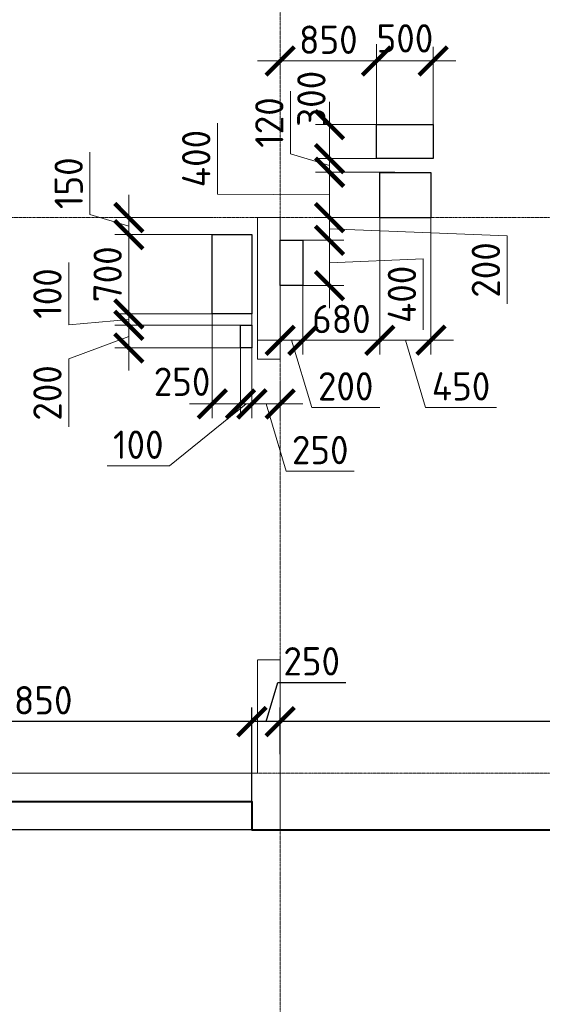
# Model space of a CAD drawing. Header units: millimetres. Extents: x -386473 to 311666, y -59266 to 291810.
# Tile 9 of 132: x -191162 to -186550, y 11516 to 20199. Entities that reach past the tile are written whole.
import ezdxf

# ---------------------------------------------------------------- set-up
doc = ezdxf.new("R2010")
doc.units = ezdxf.units.MM
for name, pattern in [('______5', [1100, 800, -100, 100, -100]), ('DASHED', [7, 5, -2, 0]), ('осевая', [50.8, 31.75, -6.35, 6.35, -6.35])]:
    doc.linetypes.add(name, pattern=pattern)
for name, color, linetype, lineweight in [('ВК_отверстия в полу размеры', 7, 'Continuous', 5), ('Оси', 40, '______5', 18), ('Перекрытие ж_бетон', 1, 'Continuous', 30), ('РАЗМЕРЫ', 1, 'Continuous', 9)]:
    doc.layers.add(name, color=color, linetype=linetype, lineweight=lineweight)
doc.layers.add('Колонна_ бетон', color=7, linetype='Continuous', lineweight=50, true_color=0xb4b496)
doc.styles.add('GOST-2.304_Type-B', font='GOST_Common.ttf')
doc.dimstyles.new('СПДС', dxfattribs={"dimscale": 100, "dimtxt": 2.5, "dimasz": 2.5, "dimexe": 1.25, "dimexo": 0, "dimtad": 1, "dimdec": 0, "dimtxsty": 'GOST-2.304_Type-B', "dimblk": 'ARCHTICK', "dimcen": 2.5, "dimdle": 2, "dimadec": 0, "dimazin": 2, "dimtfac": 0.75, "dimtdec": 0, "dimtmove": 1, "dimatfit": 3, "dimfxl": 1, "dimtolj": 1, "dimarcsym": 1})

# ---------------------------------------------------------------- blocks, each defined once
blk = doc.blocks.new('_ArchTick')
at = {"color": 0, "linetype": 'ByBlock', "const_width": 0.15}
blk.add_lwpolyline([(-0.5, -0.5), (0.5, 0.5)], dxfattribs=at)
blk = doc.blocks.new('*D125')
at = {"layer": 'DEFPOINTS', "color": 0, "transparency": 16777216}
for p in [(-188862.9, 14009.7), (-188862.9, 13722.7), (-152362.9, 13707.2)]:
    blk.add_point(p, dxfattribs=at)
at = {"layer": 'РАЗМЕРЫ', "color": 0, "lineweight": -2, "transparency": 16777216}
for p, q in [((-188862.9, 13722.7), (-188862.9, 14134.7)), ((-152362.9, 13707.2), (-152362.9, 14134.7)), ((-152162.9, 14009.7), (-189062.9, 14009.7))]:
    blk.add_line(p, q, dxfattribs=at)
at = {"layer": 'РАЗМЕРЫ', "color": 0, "lineweight": -2, "transparency": 16777216, "xscale": 250, "yscale": 250, "zscale": 250, "rotation": 180}
blk.add_blockref('_ArchTick', (-188862.9, 14009.7), dxfattribs=at)
at = {"layer": 'РАЗМЕРЫ', "color": 0, "lineweight": -2, "transparency": 16777216, "xscale": 250, "yscale": 250, "zscale": 250}
blk.add_blockref('_ArchTick', (-152362.9, 14009.7), dxfattribs=at)
at = {"layer": 'РАЗМЕРЫ', "color": 0, "lineweight": 0, "transparency": 16777216, "insert": (-170612.9, 14197.2), "char_height": 250, "attachment_point": 5, "style": 'GOST-2.304_Type-B'}
blk.add_mtext('\\A1;36500', dxfattribs=at)
blk = doc.blocks.new('*D139')
at = {"layer": 'DEFPOINTS', "color": 0, "transparency": 16777216}
for p in [(-189112.7, 14009.7), (-188862.9, 13722.7), (-189112.7, 13304.4)]:
    blk.add_point(p, dxfattribs=at)
at = {"layer": 'РАЗМЕРЫ', "color": 0, "lineweight": -2, "transparency": 16777216}
for p, q in [((-188987.8, 14009.7), (-188884.7, 14353.4)), ((-188884.7, 14353.4), (-188284.7, 14353.4)), ((-189112.7, 13304.4), (-189112.7, 14134.7)), ((-188862.9, 13722.7), (-188862.9, 14134.7)), ((-188662.9, 14009.7), (-189312.7, 14009.7))]:
    blk.add_line(p, q, dxfattribs=at)
at = {"layer": 'РАЗМЕРЫ', "color": 0, "lineweight": -2, "transparency": 16777216, "xscale": 250, "yscale": 250, "zscale": 250, "rotation": 180}
blk.add_blockref('_ArchTick', (-189112.7, 14009.7), dxfattribs=at)
at = {"layer": 'РАЗМЕРЫ', "color": 0, "lineweight": -2, "transparency": 16777216, "xscale": 250, "yscale": 250, "zscale": 250}
blk.add_blockref('_ArchTick', (-188862.9, 14009.7), dxfattribs=at)
at = {"layer": 'РАЗМЕРЫ', "color": 0, "lineweight": 0, "transparency": 16777216, "insert": (-188584.7, 14540.9), "char_height": 250, "attachment_point": 5, "style": 'GOST-2.304_Type-B'}
blk.add_mtext('\\A1;250', dxfattribs=at)
blk = doc.blocks.new('*D140')
at = {"layer": 'DEFPOINTS', "color": 0, "transparency": 16777216}
for p in [(-192962.9, 14009.7), (-192962.9, 13913.7), (-189112.7, 13304.4)]:
    blk.add_point(p, dxfattribs=at)
at = {"layer": 'РАЗМЕРЫ', "color": 0, "lineweight": -2, "transparency": 16777216}
for p, q in [((-192962.9, 13913.7), (-192962.9, 14134.7)), ((-189112.7, 13304.4), (-189112.7, 14134.7)), ((-188912.7, 14009.7), (-193162.9, 14009.7))]:
    blk.add_line(p, q, dxfattribs=at)
at = {"layer": 'РАЗМЕРЫ', "color": 0, "lineweight": -2, "transparency": 16777216, "xscale": 250, "yscale": 250, "zscale": 250, "rotation": 180}
blk.add_blockref('_ArchTick', (-192962.9, 14009.7), dxfattribs=at)
at = {"layer": 'РАЗМЕРЫ', "color": 0, "lineweight": -2, "transparency": 16777216, "xscale": 250, "yscale": 250, "zscale": 250}
blk.add_blockref('_ArchTick', (-189112.7, 14009.7), dxfattribs=at)
at = {"layer": 'РАЗМЕРЫ', "color": 0, "lineweight": 0, "transparency": 16777216, "insert": (-191037.8, 14197.2), "char_height": 250, "attachment_point": 5, "style": 'GOST-2.304_Type-B'}
blk.add_mtext('\\A1;3850', dxfattribs=at)
blk = doc.blocks.new('*D152')
at = {"layer": 'DEFPOINTS', "color": 0, "transparency": 16777216}
for p in [(-189112.7, 13304.4), (-194911.1, 13054.4), (-189112.7, 13054.4)]:
    blk.add_point(p, dxfattribs=at)
at = {"layer": 'РАЗМЕРЫ', "color": 0, "lineweight": -2, "transparency": 16777216}
for p, q in [((-194911.1, 13504.4), (-194911.1, 12854.4)), ((-189112.7, 13304.4), (-195036.1, 13304.4)), ((-194911.1, 13179.4), (-195276.3, 12563.2)), ((-189112.7, 13054.4), (-195036.1, 13054.4)), ((-195276.3, 12563.2), (-195276.3, 11963.2))]:
    blk.add_line(p, q, dxfattribs=at)
at = {"layer": 'РАЗМЕРЫ', "color": 0, "lineweight": -2, "transparency": 16777216, "xscale": 250, "yscale": 250, "zscale": 250}
for p, rotation in [((-194911.1, 13304.4), 90), ((-194911.1, 13054.4), 270)]:
    blk.add_blockref('_ArchTick', p, dxfattribs=dict(at, rotation=rotation))
at = {"layer": 'РАЗМЕРЫ', "color": 0, "lineweight": 0, "transparency": 16777216, "insert": (-195463.8, 12263.2), "char_height": 250, "attachment_point": 5, "rotation": 90, "style": 'GOST-2.304_Type-B'}
blk.add_mtext('\\A1;250', dxfattribs=at)
blk = doc.blocks.new('оси2')
at = {"layer": 'Оси', "color": 16, "linetype": 'осевая', "lineweight": 0, "ltscale": 0.25, "transparency": 33554687}
for p, q in [((987745.5, 5465.4), (987745.5, -20739.3)), ((979200, -9792.9), (1032582.1, -9792.9)), ((979200, -14692.9), (1032582.1, -14692.9))]:
    blk.add_line(p, q, dxfattribs=at)
blk = doc.blocks.new('стены подвала')
at = {"layer": 'Колонна_ бетон', "color": 252, "linetype": 'DASHED', "lineweight": 0, "ltscale": 0.3, "true_color": 0x939598, "transparency": 33554687}
for p, q in [((-193997.4, -21775.4, 160), (-193997.4, -21775.4, 160)), ((-193997.4, -23025.4, 160), (-193997.4, -21775.4, 160)), ((-193997.4, -21775.4, 160), (-193797.4, -21775.4, 160)), ((-193797.4, -21775.4, 160), (-193797.4, -21775.4, 160)), ((-193797.4, -23025.4, 160), (-193797.4, -21775.4, 160)), ((-193997.4, -23025.4, 160), (-193997.4, -23025.4, 160)), ((-193997.4, -23025.4, 160), (-193797.4, -23025.4, 160)), ((-193797.4, -23025.4, 160), (-193797.4, -23025.4, 160)), ((-193797.4, -25675.4, 160), (-193997.4, -25675.4, 160)), ((-193997.4, -25675.4, 160), (-193997.4, -26675.4, 160)), ((-193997.4, -25675.4, 160), (-193997.4, -25675.4, 160)), ((-193797.4, -27175.4, 160), (-193797.4, -25675.4, 160)), ((-193797.4, -25675.4, 160), (-193797.4, -25675.4, 160)), ((-193997.4, -26675.4, 160), (-197897.4, -26675.4, 160)), ((-193997.4, -26675.4, 160), (-193997.4, -26675.4, 160)), ((-198147.4, -26925.4, 160), (-194047.4, -26925.4, 160)), ((-194047.4, -26925.4, 160), (-194047.4, -27175.4, 160)), ((-194047.4, -26925.4, 160), (-194047.4, -26925.4, 160)), ((-193797.4, -27175.4, 160), (-194047.4, -27175.4, 160)), ((-194047.4, -27175.4, 160), (-194047.4, -27175.4, 160)), ((-193797.4, -27175.4, 160), (-193797.4, -27175.4, 160))]:
    blk.add_line(p, q, dxfattribs=at)
blk = doc.blocks.new('*D1079')
at = {"layer": 'DEFPOINTS', "color": 0, "transparency": 16777216}
for p in [(-187437.4, 51497.7), (-188181.6, 51347.2), (-187440.1, 51347.2)]:
    blk.add_point(p, dxfattribs=at)
at = {"layer": 'РАЗМЕРЫ', "color": 0, "lineweight": -2, "transparency": 16777216}
for p, q in [((-188525.3, 51525.6), (-188525.3, 52075.6)), ((-188181.6, 51697.7), (-188181.6, 51147.2)), ((-188181.6, 51422.5), (-188525.3, 51525.6)), ((-187437.4, 51497.7), (-188306.6, 51497.7)), ((-187440.1, 51347.2), (-188306.6, 51347.2))]:
    blk.add_line(p, q, dxfattribs=at)
at = {"layer": 'РАЗМЕРЫ', "color": 0, "lineweight": -2, "transparency": 16777216, "xscale": 250, "yscale": 250, "zscale": 250}
for p, rotation in [((-188181.6, 51497.7), 90), ((-188181.6, 51347.2), 270)]:
    blk.add_blockref('_ArchTick', p, dxfattribs=dict(at, rotation=rotation))
at = {"layer": 'РАЗМЕРЫ', "color": 0, "lineweight": 0, "transparency": 16777216, "insert": (-188712.8, 51800.6), "char_height": 250, "attachment_point": 5, "rotation": 90, "style": 'GOST-2.304_Type-B'}
blk.add_mtext('\\A1;150', dxfattribs=at)
blk = doc.blocks.new('*D1080')
at = {"layer": 'DEFPOINTS', "color": 0, "transparency": 16777216}
for p in [(-187446, 51347.2), (-188181.4, 50647.2), (-187446, 50647.2)]:
    blk.add_point(p, dxfattribs=at)
at = {"layer": 'РАЗМЕРЫ', "color": 0, "lineweight": -2, "transparency": 16777216}
for p, q in [((-188181.4, 51547.2), (-188181.4, 50447.2)), ((-187446, 51347.2), (-188306.4, 51347.2)), ((-187446, 50647.2), (-188306.4, 50647.2))]:
    blk.add_line(p, q, dxfattribs=at)
at = {"layer": 'РАЗМЕРЫ', "color": 0, "lineweight": -2, "transparency": 16777216, "xscale": 250, "yscale": 250, "zscale": 250}
for p, rotation in [((-188181.4, 51347.2), 90), ((-188181.4, 50647.2), 270)]:
    blk.add_blockref('_ArchTick', p, dxfattribs=dict(at, rotation=rotation))
at = {"layer": 'РАЗМЕРЫ', "color": 0, "lineweight": 0, "transparency": 16777216, "insert": (-188368.9, 50997.2), "char_height": 250, "attachment_point": 5, "rotation": 90, "style": 'GOST-2.304_Type-B'}
blk.add_mtext('\\A1;700', dxfattribs=at)
blk = doc.blocks.new('*D1081')
at = {"layer": 'DEFPOINTS', "color": 0, "transparency": 16777216}
for p in [(-187096, 50679.8), (-187196.4, 50404.3), (-187096, 49854.5)]:
    blk.add_point(p, dxfattribs=at)
at = {"layer": 'РАЗМЕРЫ', "color": 0, "lineweight": -2, "transparency": 16777216}
for p, q in [((-187096, 50679.8), (-187096, 49729.5)), ((-187196.4, 50404.3), (-187196.4, 49729.5)), ((-187146.2, 49854.5), (-187823.1, 49306.7)), ((-187196.4, 49854.5), (-187446.4, 49854.5)), ((-187196.4, 49854.5), (-187096, 49854.5)), ((-187196.4, 49854.5), (-187096, 49854.5)), ((-187096, 49854.5), (-186846, 49854.5)), ((-187823.1, 49306.7), (-188373.1, 49306.7))]:
    blk.add_line(p, q, dxfattribs=at)
at = {"layer": 'РАЗМЕРЫ', "color": 0, "lineweight": -2, "transparency": 16777216, "xscale": 250, "yscale": 250, "zscale": 250}
blk.add_blockref('_ArchTick', (-187196.4, 49854.5), dxfattribs=at)
at = {"layer": 'РАЗМЕРЫ', "color": 0, "lineweight": -2, "transparency": 16777216, "xscale": 250, "yscale": 250, "zscale": 250, "rotation": 180}
blk.add_blockref('_ArchTick', (-187096, 49854.5), dxfattribs=at)
at = {"layer": 'РАЗМЕРЫ', "color": 0, "lineweight": 0, "transparency": 16777216, "insert": (-188098.1, 49494.2), "char_height": 250, "attachment_point": 5, "style": 'GOST-2.304_Type-B'}
blk.add_mtext('\\A1;100', dxfattribs=at)
blk = doc.blocks.new('*D1082')
at = {"layer": 'DEFPOINTS', "color": 0, "transparency": 16777216}
for p in [(-187096.2, 50054.2), (-186846.2, 50054.2), (-186846.2, 49853.5)]:
    blk.add_point(p, dxfattribs=at)
at = {"layer": 'РАЗМЕРЫ', "color": 0, "lineweight": -2, "transparency": 16777216}
for p, q in [((-187096.2, 50054.2), (-187096.2, 49728.5)), ((-186846.2, 50054.2), (-186846.2, 49728.5)), ((-187296.2, 49853.5), (-186646.2, 49853.5)), ((-186971.2, 49853.5), (-186793.1, 49259.8)), ((-186793.1, 49259.8), (-186193.1, 49259.8))]:
    blk.add_line(p, q, dxfattribs=at)
at = {"layer": 'РАЗМЕРЫ', "color": 0, "lineweight": -2, "transparency": 16777216, "xscale": 250, "yscale": 250, "zscale": 250, "rotation": 180}
blk.add_blockref('_ArchTick', (-187096.2, 49853.5), dxfattribs=at)
at = {"layer": 'РАЗМЕРЫ', "color": 0, "lineweight": -2, "transparency": 16777216, "xscale": 250, "yscale": 250, "zscale": 250}
blk.add_blockref('_ArchTick', (-186846.2, 49853.5), dxfattribs=at)
at = {"layer": 'РАЗМЕРЫ', "color": 0, "lineweight": 0, "transparency": 16777216, "insert": (-186493.1, 49447.3), "char_height": 250, "attachment_point": 5, "style": 'GOST-2.304_Type-B'}
blk.add_mtext('\\A1;250', dxfattribs=at)
blk = doc.blocks.new('*D1083')
at = {"layer": 'DEFPOINTS', "color": 0, "transparency": 16777216}
for p in [(-185995.4, 52878.4), (-185995.4, 52317.7), (-185495.4, 52317.7)]:
    blk.add_point(p, dxfattribs=at)
at = {"layer": 'РАЗМЕРЫ', "color": 0, "lineweight": -2, "transparency": 16777216}
for p, q in [((-185995.4, 52317.7), (-185995.4, 53003.4)), ((-185495.4, 52317.7), (-185495.4, 53003.4)), ((-185295.4, 52878.4), (-186195.4, 52878.4))]:
    blk.add_line(p, q, dxfattribs=at)
at = {"layer": 'РАЗМЕРЫ', "color": 0, "lineweight": -2, "transparency": 16777216, "xscale": 250, "yscale": 250, "zscale": 250, "rotation": 180}
blk.add_blockref('_ArchTick', (-185995.4, 52878.4), dxfattribs=at)
at = {"layer": 'РАЗМЕРЫ', "color": 0, "lineweight": -2, "transparency": 16777216, "xscale": 250, "yscale": 250, "zscale": 250}
blk.add_blockref('_ArchTick', (-185495.4, 52878.4), dxfattribs=at)
at = {"layer": 'РАЗМЕРЫ', "color": 0, "lineweight": 0, "transparency": 16777216, "insert": (-185745.4, 53078), "char_height": 250, "attachment_point": 5, "style": 'GOST-2.304_Type-B'}
blk.add_mtext('\\A1;500', dxfattribs=at)
blk = doc.blocks.new('*D1084')
at = {"layer": 'DEFPOINTS', "color": 0, "transparency": 16777216}
for p in [(-185996.1, 53027.6), (-186846.2, 52888), (-186846.2, 52878.4)]:
    blk.add_point(p, dxfattribs=at)
at = {"layer": 'РАЗМЕРЫ', "color": 0, "lineweight": -2, "transparency": 16777216}
for p, q in [((-185996.1, 53027.6), (-185996.1, 52753.4)), ((-186846.2, 52888), (-186846.2, 52753.4)), ((-185796.1, 52878.4), (-187046.2, 52878.4))]:
    blk.add_line(p, q, dxfattribs=at)
at = {"layer": 'РАЗМЕРЫ', "color": 0, "lineweight": -2, "transparency": 16777216, "xscale": 250, "yscale": 250, "zscale": 250, "rotation": 180}
blk.add_blockref('_ArchTick', (-186846.2, 52878.4), dxfattribs=at)
at = {"layer": 'РАЗМЕРЫ', "color": 0, "lineweight": -2, "transparency": 16777216, "xscale": 250, "yscale": 250, "zscale": 250}
blk.add_blockref('_ArchTick', (-185996.1, 52878.4), dxfattribs=at)
at = {"layer": 'РАЗМЕРЫ', "color": 0, "lineweight": 0, "transparency": 16777216, "insert": (-186421.2, 53065.9), "char_height": 250, "attachment_point": 5, "style": 'GOST-2.304_Type-B'}
blk.add_mtext('\\A1;850', dxfattribs=at)
blk = doc.blocks.new('*D967')
at = {"layer": 'DEFPOINTS', "color": 0, "transparency": 16777216}
for p in [(-185835.9, 51897.7), (-186410.9, 51497.7), (-185918.8, 51497.7)]:
    blk.add_point(p, dxfattribs=at)
at = {"layer": 'РАЗМЕРЫ', "color": 0, "lineweight": -2, "transparency": 16777216}
for p, q in [((-187399.8, 51705.2), (-187399.8, 52330.2)), ((-186410.9, 52097.7), (-186410.9, 51297.7)), ((-185835.9, 51897.7), (-186535.9, 51897.7)), ((-186410.9, 51697.7), (-187399.8, 51705.2)), ((-185918.8, 51497.7), (-186535.9, 51497.7))]:
    blk.add_line(p, q, dxfattribs=at)
at = {"layer": 'РАЗМЕРЫ', "color": 0, "lineweight": -2, "transparency": 16777216, "xscale": 250, "yscale": 250, "zscale": 250}
for p, rotation in [((-186410.9, 51897.7), 90), ((-186410.9, 51497.7), 270)]:
    blk.add_blockref('_ArchTick', p, dxfattribs=dict(at, rotation=rotation))
at = {"layer": 'РАЗМЕРЫ', "color": 0, "lineweight": 0, "transparency": 16777216, "insert": (-187587.3, 52017.7), "char_height": 250, "attachment_point": 5, "rotation": 90, "style": 'GOST-2.304_Type-B'}
blk.add_mtext('\\A1;400', dxfattribs=at)
blk = doc.blocks.new('*D968')
at = {"layer": 'DEFPOINTS', "color": 0, "transparency": 16777216}
for p in [(-185966.2, 51677.8), (-185515.7, 51623.9), (-185515.7, 50415.4)]:
    blk.add_point(p, dxfattribs=at)
at = {"layer": 'РАЗМЕРЫ', "color": 0, "lineweight": -2, "transparency": 16777216}
for p, q in [((-185966.2, 51677.8), (-185966.2, 50290.4)), ((-185515.7, 51623.9), (-185515.7, 50290.4)), ((-186166.2, 50415.4), (-185315.7, 50415.4)), ((-185741, 50415.4), (-185562.8, 49821.6)), ((-185562.8, 49821.6), (-184937.8, 49821.6))]:
    blk.add_line(p, q, dxfattribs=at)
at = {"layer": 'РАЗМЕРЫ', "color": 0, "lineweight": -2, "transparency": 16777216, "xscale": 250, "yscale": 250, "zscale": 250, "rotation": 180}
blk.add_blockref('_ArchTick', (-185966.2, 50415.4), dxfattribs=at)
at = {"layer": 'РАЗМЕРЫ', "color": 0, "lineweight": -2, "transparency": 16777216, "xscale": 250, "yscale": 250, "zscale": 250}
blk.add_blockref('_ArchTick', (-185515.7, 50415.4), dxfattribs=at)
at = {"layer": 'РАЗМЕРЫ', "color": 0, "lineweight": 0, "transparency": 16777216, "insert": (-185250.3, 50009.1), "char_height": 250, "attachment_point": 5, "style": 'GOST-2.304_Type-B'}
blk.add_mtext('\\A1;450', dxfattribs=at)
blk = doc.blocks.new('*D998')
at = {"layer": 'DEFPOINTS', "color": 0, "transparency": 16777216}
for p in [(-185966.2, 51677.8), (-186646.2, 50933.3), (-186646.2, 50415.4)]:
    blk.add_point(p, dxfattribs=at)
at = {"layer": 'РАЗМЕРЫ', "color": 0, "lineweight": -2, "transparency": 16777216}
for p, q in [((-185966.2, 51677.8), (-185966.2, 50290.4)), ((-186646.2, 50933.3), (-186646.2, 50290.4)), ((-185766.2, 50415.4), (-186846.2, 50415.4))]:
    blk.add_line(p, q, dxfattribs=at)
at = {"layer": 'РАЗМЕРЫ', "color": 0, "lineweight": -2, "transparency": 16777216, "xscale": 250, "yscale": 250, "zscale": 250, "rotation": 180}
blk.add_blockref('_ArchTick', (-186646.2, 50415.4), dxfattribs=at)
at = {"layer": 'РАЗМЕРЫ', "color": 0, "lineweight": -2, "transparency": 16777216, "xscale": 250, "yscale": 250, "zscale": 250}
blk.add_blockref('_ArchTick', (-185966.2, 50415.4), dxfattribs=at)
at = {"layer": 'РАЗМЕРЫ', "color": 0, "lineweight": 0, "transparency": 16777216, "insert": (-186306.2, 50602.9), "char_height": 250, "attachment_point": 5, "style": 'GOST-2.304_Type-B'}
blk.add_mtext('\\A1;680', dxfattribs=at)
blk = doc.blocks.new('*D1015')
at = {"layer": 'DEFPOINTS', "color": 0, "transparency": 16777216}
for p in [(-186410.9, 52017.7), (-185874, 52017.7), (-185835.9, 51897.7)]:
    blk.add_point(p, dxfattribs=at)
at = {"layer": 'РАЗМЕРЫ', "color": 0, "lineweight": -2, "transparency": 16777216}
for p, q in [((-186754.6, 52060.8), (-186754.6, 52610.8)), ((-186410.9, 52017.7), (-186410.9, 52267.7)), ((-186410.9, 51957.7), (-186754.6, 52060.8)), ((-185874, 52017.7), (-186535.9, 52017.7)), ((-186410.9, 51897.7), (-186410.9, 52017.7)), ((-186410.9, 51897.7), (-186410.9, 52017.7)), ((-185835.9, 51897.7), (-186535.9, 51897.7)), ((-186410.9, 51897.7), (-186410.9, 51647.7))]:
    blk.add_line(p, q, dxfattribs=at)
at = {"layer": 'РАЗМЕРЫ', "color": 0, "lineweight": -2, "transparency": 16777216, "xscale": 250, "yscale": 250, "zscale": 250}
for p, rotation in [((-186410.9, 52017.7), 270), ((-186410.9, 51897.7), 90)]:
    blk.add_blockref('_ArchTick', p, dxfattribs=dict(at, rotation=rotation))
at = {"layer": 'РАЗМЕРЫ', "color": 0, "lineweight": 0, "transparency": 16777216, "insert": (-186942.1, 52335.8), "char_height": 250, "attachment_point": 5, "rotation": 90, "style": 'GOST-2.304_Type-B'}
blk.add_mtext('\\A1;120', dxfattribs=at)
blk = doc.blocks.new('*D1033')
at = {"layer": 'DEFPOINTS', "color": 0, "transparency": 16777216}
for p in [(-186646.2, 50933.3), (-186846.2, 50787.8), (-186846.2, 50415.4)]:
    blk.add_point(p, dxfattribs=at)
at = {"layer": 'РАЗМЕРЫ', "color": 0, "lineweight": -2, "transparency": 16777216}
for p, q in [((-186646.2, 50933.3), (-186646.2, 50290.4)), ((-186846.2, 50787.8), (-186846.2, 50290.4)), ((-186446.2, 50415.4), (-187046.2, 50415.4)), ((-186746.2, 50415.4), (-186568.1, 49821.6)), ((-186568.1, 49821.6), (-185968.1, 49821.6))]:
    blk.add_line(p, q, dxfattribs=at)
at = {"layer": 'РАЗМЕРЫ', "color": 0, "lineweight": -2, "transparency": 16777216, "xscale": 250, "yscale": 250, "zscale": 250, "rotation": 180}
blk.add_blockref('_ArchTick', (-186846.2, 50415.4), dxfattribs=at)
at = {"layer": 'РАЗМЕРЫ', "color": 0, "lineweight": -2, "transparency": 16777216, "xscale": 250, "yscale": 250, "zscale": 250}
blk.add_blockref('_ArchTick', (-186646.2, 50415.4), dxfattribs=at)
at = {"layer": 'РАЗМЕРЫ', "color": 0, "lineweight": 0, "transparency": 16777216, "insert": (-186268.1, 50009.1), "char_height": 250, "attachment_point": 5, "style": 'GOST-2.304_Type-B'}
blk.add_mtext('\\A1;200', dxfattribs=at)
blk = doc.blocks.new('*D1034')
at = {"layer": 'DEFPOINTS', "color": 0, "transparency": 16777216}
for p in [(-185918.8, 51497.7), (-186646.3, 51297.7), (-186410.9, 51297.7)]:
    blk.add_point(p, dxfattribs=at)
at = {"layer": 'РАЗМЕРЫ', "color": 0, "lineweight": -2, "transparency": 16777216}
for p, q in [((-186410.9, 51697.7), (-186410.9, 51097.7)), ((-185918.8, 51497.7), (-186535.9, 51497.7)), ((-186410.9, 51397.7), (-184843.9, 51335.3)), ((-184843.9, 51335.3), (-184843.9, 50735.3)), ((-186646.3, 51297.7), (-186285.9, 51297.7))]:
    blk.add_line(p, q, dxfattribs=at)
at = {"layer": 'РАЗМЕРЫ', "color": 0, "lineweight": -2, "transparency": 16777216, "xscale": 250, "yscale": 250, "zscale": 250}
for p, rotation in [((-186410.9, 51497.7), 90), ((-186410.9, 51297.7), 270)]:
    blk.add_blockref('_ArchTick', p, dxfattribs=dict(at, rotation=rotation))
at = {"layer": 'РАЗМЕРЫ', "color": 0, "lineweight": 0, "transparency": 16777216, "insert": (-185031.4, 51035.3), "char_height": 250, "attachment_point": 5, "rotation": 90, "style": 'GOST-2.304_Type-B'}
blk.add_mtext('\\A1;200', dxfattribs=at)
blk = doc.blocks.new('*D1035')
at = {"layer": 'DEFPOINTS', "color": 0, "transparency": 16777216}
for p in [(-186646.3, 51297.7), (-186646.2, 50897.7), (-186410.9, 50897.7)]:
    blk.add_point(p, dxfattribs=at)
at = {"layer": 'РАЗМЕРЫ', "color": 0, "lineweight": -2, "transparency": 16777216}
for p, q in [((-186410.9, 51497.7), (-186410.9, 50697.7)), ((-186646.3, 51297.7), (-186285.9, 51297.7)), ((-186410.9, 51097.7), (-185584.7, 51132.6)), ((-185584.7, 51132.6), (-185584.7, 50507.6)), ((-186646.2, 50897.7), (-186285.9, 50897.7))]:
    blk.add_line(p, q, dxfattribs=at)
at = {"layer": 'РАЗМЕРЫ', "color": 0, "lineweight": -2, "transparency": 16777216, "xscale": 250, "yscale": 250, "zscale": 250}
for p, rotation in [((-186410.9, 51297.7), 90), ((-186410.9, 50897.7), 270)]:
    blk.add_blockref('_ArchTick', p, dxfattribs=dict(at, rotation=rotation))
at = {"layer": 'РАЗМЕРЫ', "color": 0, "lineweight": 0, "transparency": 16777216, "insert": (-185772.2, 50820.1), "char_height": 250, "attachment_point": 5, "rotation": 90, "style": 'GOST-2.304_Type-B'}
blk.add_mtext('\\A1;400', dxfattribs=at)
blk = doc.blocks.new('*D955')
at = {"layer": 'DEFPOINTS', "color": 0, "transparency": 16777216}
for p in [(-186410.9, 52317.7), (-185780.3, 52317.7), (-185874, 52017.7)]:
    blk.add_point(p, dxfattribs=at)
at = {"layer": 'РАЗМЕРЫ', "color": 0, "lineweight": -2, "transparency": 16777216}
for p, q in [((-186410.9, 51817.7), (-186410.9, 52517.7)), ((-185780.3, 52317.7), (-186535.9, 52317.7)), ((-185874, 52017.7), (-186535.9, 52017.7))]:
    blk.add_line(p, q, dxfattribs=at)
at = {"layer": 'РАЗМЕРЫ', "color": 0, "lineweight": -2, "transparency": 16777216, "xscale": 250, "yscale": 250, "zscale": 250}
for p, rotation in [((-186410.9, 52317.7), 90), ((-186410.9, 52017.7), 270)]:
    blk.add_blockref('_ArchTick', p, dxfattribs=dict(at, rotation=rotation))
at = {"layer": 'РАЗМЕРЫ', "color": 0, "lineweight": 0, "transparency": 16777216, "insert": (-186570.7, 52544.7), "char_height": 250, "attachment_point": 5, "rotation": 90, "style": 'GOST-2.304_Type-B'}
blk.add_mtext('\\A1;300', dxfattribs=at)
blk = doc.blocks.new('*D885')
at = {"layer": 'DEFPOINTS', "color": 0, "transparency": 16777216}
for p in [(-187446, 50647.2), (-188181.4, 50547.6), (-187146.4, 50547.6)]:
    blk.add_point(p, dxfattribs=at)
at = {"layer": 'РАЗМЕРЫ', "color": 0, "lineweight": -2, "transparency": 16777216}
for p, q in [((-188712.7, 50552.7), (-188712.7, 51102.7)), ((-188181.4, 50647.2), (-188181.4, 50897.2)), ((-187446, 50647.2), (-188306.4, 50647.2)), ((-188181.4, 50647.2), (-188181.4, 50547.6)), ((-188181.4, 50647.2), (-188181.4, 50547.6)), ((-188181.4, 50597.4), (-188712.7, 50552.7)), ((-187146.4, 50547.6), (-188306.4, 50547.6)), ((-188181.4, 50547.6), (-188181.4, 50297.6))]:
    blk.add_line(p, q, dxfattribs=at)
at = {"layer": 'РАЗМЕРЫ', "color": 0, "lineweight": -2, "transparency": 16777216, "xscale": 250, "yscale": 250, "zscale": 250}
for p, rotation in [((-188181.4, 50647.2), 270), ((-188181.4, 50547.6), 90)]:
    blk.add_blockref('_ArchTick', p, dxfattribs=dict(at, rotation=rotation))
at = {"layer": 'РАЗМЕРЫ', "color": 0, "lineweight": 0, "transparency": 16777216, "insert": (-188900.2, 50827.7), "char_height": 250, "attachment_point": 5, "rotation": 90, "style": 'GOST-2.304_Type-B'}
blk.add_mtext('\\A1;100', dxfattribs=at)
blk = doc.blocks.new('*D886')
at = {"layer": 'DEFPOINTS', "color": 0, "transparency": 16777216}
for p in [(-187146.4, 50547.6), (-188181.4, 50347.6), (-187146.4, 50347.6)]:
    blk.add_point(p, dxfattribs=at)
at = {"layer": 'РАЗМЕРЫ', "color": 0, "lineweight": -2, "transparency": 16777216}
for p, q in [((-188181.4, 50747.6), (-188181.4, 50147.6)), ((-187146.4, 50547.6), (-188306.4, 50547.6)), ((-188181.4, 50447.6), (-188712.7, 50250.7)), ((-187146.4, 50347.6), (-188306.4, 50347.6)), ((-188712.7, 50250.7), (-188712.7, 49650.7))]:
    blk.add_line(p, q, dxfattribs=at)
at = {"layer": 'РАЗМЕРЫ', "color": 0, "lineweight": -2, "transparency": 16777216, "xscale": 250, "yscale": 250, "zscale": 250}
for p, rotation in [((-188181.4, 50547.6), 90), ((-188181.4, 50347.6), 270)]:
    blk.add_blockref('_ArchTick', p, dxfattribs=dict(at, rotation=rotation))
at = {"layer": 'РАЗМЕРЫ', "color": 0, "lineweight": 0, "transparency": 16777216, "insert": (-188900.2, 49950.7), "char_height": 250, "attachment_point": 5, "rotation": 90, "style": 'GOST-2.304_Type-B'}
blk.add_mtext('\\A1;200', dxfattribs=at)
blk = doc.blocks.new('*D887')
at = {"layer": 'DEFPOINTS', "color": 0, "transparency": 16777216}
for p in [(-187446, 50733.6), (-187196.4, 50404.3), (-187446, 49854.5)]:
    blk.add_point(p, dxfattribs=at)
at = {"layer": 'РАЗМЕРЫ', "color": 0, "lineweight": -2, "transparency": 16777216}
for p, q in [((-187446, 50733.6), (-187446, 49729.5)), ((-187196.4, 50404.3), (-187196.4, 49729.5)), ((-186996.4, 49854.5), (-187646, 49854.5))]:
    blk.add_line(p, q, dxfattribs=at)
at = {"layer": 'РАЗМЕРЫ', "color": 0, "lineweight": -2, "transparency": 16777216, "xscale": 250, "yscale": 250, "zscale": 250, "rotation": 180}
blk.add_blockref('_ArchTick', (-187446, 49854.5), dxfattribs=at)
at = {"layer": 'РАЗМЕРЫ', "color": 0, "lineweight": -2, "transparency": 16777216, "xscale": 250, "yscale": 250, "zscale": 250}
blk.add_blockref('_ArchTick', (-187196.4, 49854.5), dxfattribs=at)
at = {"layer": 'РАЗМЕРЫ', "color": 0, "lineweight": 0, "transparency": 16777216, "insert": (-187712, 50049.9), "char_height": 250, "attachment_point": 5, "style": 'GOST-2.304_Type-B'}
blk.add_mtext('\\A1;250', dxfattribs=at)
blk = doc.blocks.new('отверстия с размерами')
at = {"layer": 'ВК_отверстия в полу размеры', "color": 1, "lineweight": 30, "ltscale": 100, "elevation": 160}
blk.add_lwpolyline([(-186646.2, 50897.7), (-186846.3, 50897.7), (-186846.3, 51297.7), (-186646.2, 51297.7)], close=True, dxfattribs=at)
at = {"layer": 'Перекрытие ж_бетон', "color": 1, "lineweight": 30, "elevation": 160}
for points in [[(-185495.4, 52317.7), (-185495.4, 52017.7), (-185995.4, 52017.7), (-185995.4, 52317.7)], [(-185966.2, 51895.7), (-185516.7, 51895.7), (-185516.7, 51495.7), (-185966.2, 51495.7)], [(-187446, 51347.2), (-187096, 51347.2), (-187096, 50647.2), (-187446, 50647.2)], [(-187196.4, 50547.6), (-187096.4, 50547.6), (-187096.4, 50347.6), (-187196.4, 50347.6)]]:
    blk.add_lwpolyline(points, close=True, dxfattribs=at)
at = {"layer": 'РАЗМЕРЫ', "lineweight": 0}
for base, p1, p2, picture, middle, dimtype in [((-185995.4, 52878.4, 160), (-185495.4, 52317.7, 160), (-185995.4, 52317.7, 160), '*D1083', (-185745.4, 52890.5, 160), 160), ((-187446, 49854.5, 160), (-187196.4, 50404.3, 160), (-187446, 50733.6, 160), '*D887', (-187712, 49862.4, 160), 128), ((-187096, 49854.5, 160), (-187196.4, 50404.3, 160), (-187096, 50679.8, 160), '*D1081', (-187885.6, 49306.7, 160), 160)]:
    dim = blk.add_linear_dim(base=base, p1=p1, p2=p2, dimstyle='СПДС', override={"dimrnd": 5}, dxfattribs=at)
    dim.commit()
    dim.dimension.update_dxf_attribs({"geometry": picture, "text_midpoint": middle, "dimtype": dimtype})
for base, p1, p2, picture, middle in [((-186846.2, 52878.4, 160), (-185996.1, 53027.6, 160), (-186846.2, 52888, 160), '*D1084', (-186421.2, 53065.9, 160)), ((-186646.2, 50415.4, 160), (-185966.2, 51677.8, 160), (-186646.2, 50933.3, 160), '*D998', (-186306.2, 50602.9, 160)), ((-185515.7302, 50415.378, 160), (-185966.2098, 51677.8285, 160), (-185515.7302, 51623.8815, 160), '*D968', (-185500.345, 50009.128, 160)), ((-186846.2, 50415.4, 160), (-186646.2, 50933.3, 160), (-186846.2, 50787.8, 160), '*D1033', (-186505.6, 50009.1, 160)), ((-186846.2, 49853.5, 160), (-187096.2, 50054.2, 160), (-186846.2, 50054.2, 160), '*D1082', (-186730.6, 49447.3, 160))]:
    dim = blk.add_linear_dim(base=base, p1=p1, p2=p2, dimstyle='СПДС', override={"dimrnd": 5}, dxfattribs=at)
    dim.commit()
    dim.dimension.update_dxf_attribs({"geometry": picture, "text_midpoint": middle})
for base, p1, p2, picture, middle, dimtype in [((-186410.9, 52317.7, 160), (-185874, 52017.7, 160), (-185780.3, 52317.7, 160), '*D955', (-186383.2, 52544.7, 160), 160), ((-186410.9, 51497.7, 160), (-185835.9, 51897.7, 160), (-185918.8, 51497.7, 160), '*D967', (-187399.8, 51767.7, 160), 160), ((-186410.9, 51297.7, 160), (-185918.8, 51497.7, 160), (-186646.3, 51297.7, 160), '*D1034', (-184843.9, 51272.8, 160), 160), ((-186410.9, 50897.7, 160), (-186646.3, 51297.7, 160), (-186646.2, 50897.7, 160), '*D1035', (-185584.7, 51070.1, 160), 160), ((-188181.4, 50547.6, 160), (-187446, 50647.2, 160), (-187146.4, 50547.6, 160), '*D885', (-188712.7, 50615.2, 160), 128), ((-188181.4, 50347.6, 160), (-187146.4, 50547.6, 160), (-187146.4, 50347.6, 160), '*D886', (-188712.7, 50188.2, 160), 128)]:
    dim = blk.add_linear_dim(base=base, p1=p1, p2=p2, angle=90, dimstyle='СПДС', override={"dimrnd": 5}, dxfattribs=at)
    dim.commit()
    dim.dimension.update_dxf_attribs({"geometry": picture, "text_midpoint": middle, "dimtype": dimtype})
for base, p1, p2, picture, middle in [((-186410.9, 52017.7, 160), (-185835.9, 51897.7, 160), (-185874, 52017.7, 160), '*D1015', (-186942.1, 52123.3, 160)), ((-188181.5656, 51347.2062, 160), (-187437.3731, 51497.698, 160), (-187440.1253, 51347.2062, 160), '*D1079', (-188712.8156, 51588.0771, 160)), ((-188181.4, 50647.2, 160), (-187446, 51347.2, 160), (-187446, 50647.2, 160), '*D1080', (-188368.9, 50997.2, 160))]:
    dim = blk.add_linear_dim(base=base, p1=p1, p2=p2, angle=90, dimstyle='СПДС', override={"dimrnd": 5}, dxfattribs=at)
    dim.commit()
    dim.dimension.update_dxf_attribs({"geometry": picture, "text_midpoint": middle})

msp = doc.modelspace()

# ---------------------------------------------------------------- linework, layer by layer
at = {"layer": 'Перекрытие ж_бетон', "lineweight": 40}
msp.add_lwpolyline([(-193462.7, 30204.4), (-193462.7, 16204.4), (-193212.7, 16204.4), (-193212.7, 13304.4), (-189112.7, 13304.4), (-189112.7, 13054.4), (-152312.7, 13054.4), (-152312.7, 13304.4), (-145912.7, 13304.4), (-145912.7, 30204.4), (-193462.7, 30204.4)], dxfattribs=at)

# ---------------------------------------------------------------- block references
at = {"layer": 'РАЗМЕРЫ'}
for name, p in [('оси2', (-1176608.3, 28247.3)), ('стены подвала', (4934.7, 40229.8, -160))]:
    msp.add_blockref(name, p, dxfattribs=at)
at = {"layer": 'РАЗМЕРЫ', "color": 6}
msp.add_blockref('отверстия с размерами', (-2016.5, -33043.3), dxfattribs=at)

# ---------------------------------------------------------------- dimensions: what is measured, and where the dimension line sits
at = {"layer": 'РАЗМЕРЫ', "color": 1, "lineweight": 0}
for base, p1, p2, picture, middle in [((-189112.7, 14009.7), (-188862.9, 13722.7), (-189112.7, 13304.4), '*D139', (-188822.2, 14540.9)), ((-192962.9, 14009.7), (-189112.7, 13304.4), (-192962.9, 13913.7), '*D140', (-191037.8, 14197.2)), ((-188862.9, 14009.7), (-152362.9, 13707.2), (-188862.9, 13722.7), '*D125', (-170612.9, 14197.2))]:
    dim = msp.add_linear_dim(base=base, p1=p1, p2=p2, dimstyle='СПДС', dxfattribs=at)
    dim.commit()
    dim.dimension.update_dxf_attribs({"geometry": picture, "text_midpoint": middle})
dim = msp.add_linear_dim(base=(-194911.1, 13054.4), p1=(-189112.7, 13304.4), p2=(-189112.7, 13054.4), angle=90, dimstyle='СПДС', dxfattribs=at)
dim.commit()
dim.dimension.update_dxf_attribs({"geometry": '*D152', "text_midpoint": (-195276.3, 12500.7), "dimtype": 160})

doc.saveas('drawing.dxf')
